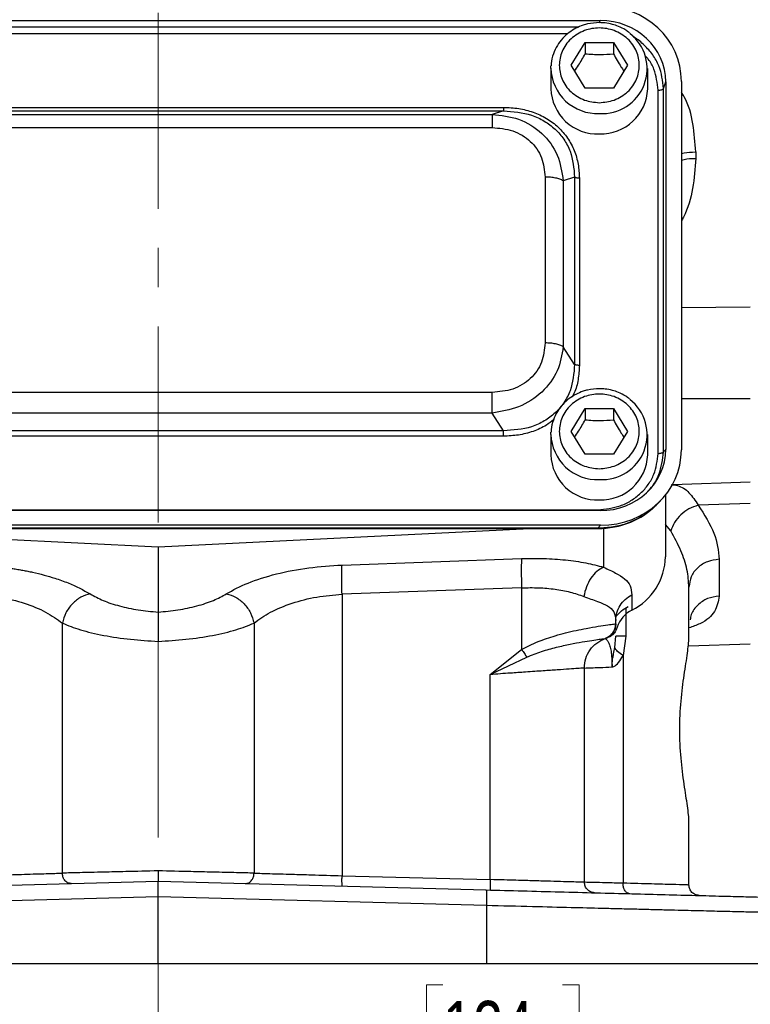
# Model space of a CAD drawing. Header units: inches. Extents: x 0.6 to 16.3, y 0.2 to 11.5.
# Tile 12 of 17: x 12.5 to 14.4, y 4.1 to 6.6. Entities that reach past the tile are written whole.
import ezdxf

# ---------------------------------------------------------------- set-up
doc = ezdxf.new("R2010")
doc.units = ezdxf.units.IN
doc.header["$MEASUREMENT"] = 0
doc.linetypes.add('CENTERX2', pattern=[0.8, 0.5, -0.1, 0.1, -0.1])
doc.styles.add('SLDTEXTSTYLE0', font='TXT', dxfattribs={"width": 0.75})
doc.dimstyles.new('SLDDIMSTYLE1', dxfattribs={"dimtxt": 0.137795, "dimasz": 0.14, "dimexe": 0, "dimexo": 0.0625, "dimgap": 0.034449, "dimtad": 0, "dimdec": 1, "dimlfac": 1.5, "dimrnd": 1e-09, "dimzin": 12, "dimdsep": 46, "dimtxsty": 'SLDTEXTSTYLE0', "dimblk1": 'CLOSED', "dimblk2": 'CLOSED', "dimsah": 1, "dimcen": 0.09, "dimadec": 0, "dimazin": 3, "dimtfac": 1, "dimtdec": 1, "dimtofl": 0, "dimtmove": 0, "dimatfit": 3, "dimldrblk": 'CLOSED', "dimfxl": 0, "dimfrac": 2, "dimtolj": 1, "dimtzin": 12, "dimarcsym": 0})

# ---------------------------------------------------------------- blocks, each defined once
blk = doc.blocks.new('_Closed')
at = {"color": 0, "linetype": 'ByBlock', "lineweight": -2}
for p, q in [((-1, 0.166667), (0, 0)), ((-1, 0.166667), (-1, -0.166667)), ((0, 0), (-1, -0.166667)), ((0, 0), (-1, 0))]:
    blk.add_line(p, q, dxfattribs=at)
blk = doc.blocks.new('_D_11')
at = {"color": 7, "linetype": 'Continuous', "lineweight": 0}
for p, q in [((11.2409, 4.1319), (11.2409, 3.8793)), ((14.4943, 4.1319), (14.4943, 3.8793)), ((13.5933, 4.1171), (13.5513, 4.1171)), ((13.5513, 4.1171), (13.5513, 3.8984)), ((13.8988, 4.1171), (13.9408, 4.1171)), ((13.9408, 4.1171), (13.9408, 3.8984)), ((11.2409, 3.9187), (13.4305, 3.9187)), ((14.4943, 3.9187), (14.0616, 3.9187)), ((13.5513, 3.8984), (13.5933, 3.8984)), ((13.9408, 3.8984), (13.8988, 3.8984))]:
    blk.add_line(p, q, dxfattribs=at)
at = {"color": 7, "linetype": 'Continuous', "lineweight": 18, "xscale": 0.14, "yscale": 0.14, "rotation": 180.0000000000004}
blk.add_blockref('_Closed', (11.2409, 3.9187, 0.2998), dxfattribs=at)
at = {"color": 7, "linetype": 'Continuous', "lineweight": 18, "xscale": 0.14, "yscale": 0.14}
blk.add_blockref('_Closed', (14.4943, 3.9187, 0.2998), dxfattribs=at)
at = {"color": 7, "linetype": 'Continuous', "lineweight": 18, "char_height": 0.1378, "attachment_point": 1, "style": 'SLDTEXTSTYLE0'}
for s, insert in [('124', (13.5933, 4.076)), ('4.9', (13.6188, 3.8699))]:
    blk.add_mtext(s, dxfattribs=dict(at, insert=insert))

msp = doc.modelspace()

# ---------------------------------------------------------------- linework, layer by layer
at = {"color": 7, "linetype": 'CENTERX2', "lineweight": 18}
for p, q in [((12.8676, 3.6962), (12.8676, 9.6889)), ((12.8676, 4.9928), (12.8676, 3.6962))]:
    msp.add_line(p, q, dxfattribs=at)
at = {"color": 7, "linetype": 'Continuous', "lineweight": 25}
for p, q in [((11.7403, 6.5762), (13.9942, 6.5762)), ((13.9203, 6.462), (13.9563, 6.5202)), ((13.9563, 6.5202), (14.0283, 6.5202)), ((13.9563, 6.5202), (13.9563, 6.4915)), ((14.0283, 6.5202), (14.0643, 6.462)), ((14.0283, 6.5202), (14.0283, 6.4915)), ((13.8689, 6.4543), (13.8691, 6.4603)), ((13.8689, 6.4543), (13.8689, 6.4022)), ((13.9563, 6.4038), (13.9203, 6.462)), ((14.0643, 6.462), (14.0283, 6.4038)), ((14.1156, 6.4022), (14.1156, 6.4543)), ((14.0283, 6.4038), (13.9563, 6.4038)), ((14.1559, 6.4029), (14.1617, 6.4199)), ((14.1617, 6.4199), (14.1617, 5.4826)), ((14.2016, 6.421), (14.2016, 5.4815)), ((14.1422, 5.4722), (14.1422, 6.3987)), ((14.1559, 5.4763), (14.1559, 6.4029)), ((11.9866, 6.3547), (13.7479, 6.3547)), ((11.9866, 6.3459), (13.7479, 6.3459)), ((12.0157, 6.3368), (13.7189, 6.3368)), ((13.7479, 6.3459), (13.7189, 6.3368)), ((12.0157, 6.3032), (13.7189, 6.3032)), ((14.2381, 6.241), (14.2381, 6.2247)), ((13.854, 6.1771), (13.854, 5.754)), ((13.9292, 6.1767), (13.9002, 6.1676)), ((13.9002, 6.1676), (13.9002, 5.7444)), ((13.9292, 6.1767), (13.9292, 5.6993)), ((13.9414, 6.1741), (13.9414, 5.6968)), ((13.9292, 5.6993), (13.9002, 5.7444)), ((13.7189, 5.6279), (12.0157, 5.6279)), ((13.7189, 5.5752), (12.0157, 5.5752)), ((13.7479, 5.53), (13.7189, 5.5752)), ((13.9203, 5.5284), (13.9563, 5.5866)), ((13.9563, 5.5866), (14.0283, 5.5866)), ((13.9563, 5.5866), (13.9563, 5.5579)), ((14.0283, 5.5866), (14.0643, 5.5284)), ((14.0283, 5.5866), (14.0283, 5.5579)), ((13.7479, 5.53), (11.9866, 5.53)), ((13.8689, 5.5207), (13.8691, 5.5267)), ((13.9563, 5.4702), (13.9203, 5.5284)), ((14.0643, 5.5284), (14.0283, 5.4702)), ((13.7479, 5.5162), (11.9866, 5.5162)), ((13.8689, 5.5207), (13.8689, 5.4687)), ((14.1156, 5.4687), (14.1156, 5.5207)), ((14.1559, 5.4763), (14.1617, 5.4826)), ((14.0283, 5.4702), (13.9563, 5.4702)), ((14.1789, 5.3929), (14.3773, 5.3999)), ((14.1452, 5.348), (14.1528, 5.3563)), ((14.1609, 5.3659), (14.1609, 5.2085)), ((13.9942, 5.3263), (11.7403, 5.3263)), ((11.746, 5.3287), (13.9885, 5.3287)), ((14.3773, 5.3447), (14.2446, 5.3401)), ((13.9954, 5.289), (11.7391, 5.289)), ((13.9885, 5.2814), (11.746, 5.2814)), ((11.746, 5.2804), (13.9885, 5.2804)), ((11.9204, 5.2804), (12.8676, 5.2341)), ((12.8676, 5.2341), (13.8148, 5.2804)), ((13.9954, 5.289), (13.9885, 5.2814)), ((12.8676, 5.2341), (12.8676, 5.0677)), ((13.3363, 5.1876), (13.7942, 5.2041)), ((14.2981, 5.2023), (14.2981, 5.1083)), ((13.7942, 5.1295), (13.3363, 5.113)), ((13.7942, 5.1295), (13.7942, 4.9718)), ((14.2209, 5.003), (14.2209, 5.131)), ((13.3363, 5.113), (13.3363, 4.3953)), ((14.0754, 5.1117), (14.0754, 5.0725)), ((12.6232, 4.4018), (12.6232, 5.0394)), ((13.112, 5.0394), (13.112, 4.4018)), ((14.0343, 5.038), (14.0342, 5.038)), ((14.0343, 5.038), (14.0343, 5.0464)), ((14.0343, 5.0357), (14.0343, 5.038)), ((14.0076, 5.0003), (14.0076, 5.0003)), ((14.0094, 5.0009), (14.0116, 5.0016)), ((14.0116, 5.0016), (14.0124, 5.0018)), ((14.0124, 5.0018), (14.0143, 5.0025)), ((14.0143, 5.0025), (14.0143, 5.0029)), ((14.0315, 4.977), (14.0343, 5.006)), ((14.06, 5.006), (14.0529, 4.9566)), ((14.2195, 4.9815), (14.3773, 4.987)), ((13.7142, 4.9083), (13.7942, 4.9718)), ((13.7142, 4.9083), (13.8074, 4.9527)), ((14.0529, 4.9566), (14.0529, 4.3761)), ((13.9543, 4.3784), (13.9543, 4.9249)), ((13.7142, 4.3854), (13.7142, 4.9083)), ((14.2209, 4.3714), (14.2209, 4.5328)), ((13.3363, 4.3953), (13.7142, 4.3854)), ((12.0317, 4.359), (12.8676, 4.3809)), ((12.8676, 4.3809), (13.7035, 4.359)), ((12.8676, 4.341), (12.0307, 4.319)), ((13.7046, 4.319), (12.8676, 4.341)), ((12.8676, 4.1712), (12.8676, 4.341)), ((13.7046, 4.319), (13.7046, 4.1712)), ((12.0307, 4.1712), (12.8676, 4.1712)), ((12.8676, 4.1712), (13.7046, 4.1712)), ((13.7046, 4.1712), (14.4943, 4.1712))]:
    msp.add_line(p, q, dxfattribs=at)
at = {"color": 8, "linetype": 'Continuous', "lineweight": 25}
for p, q in [((13.9393, 6.5592), (11.7954, 6.5592)), ((13.9924, 6.5706), (13.9942, 6.5762)), ((13.9117, 6.5422), (11.8193, 6.5422)), ((14.2016, 5.8442), (14.3773, 5.846)), ((14.2016, 5.6125), (14.3773, 5.6126)), ((13.9885, 5.2812), (13.9885, 5.2814)), ((14.003, 5.2819), (14.003, 5.182)), ((14.1747, 5.2744), (14.1609, 5.2908)), ((14.06, 5.078), (14.06, 5.006)), ((14.0377, 5.0289), (14.0373, 5.03))]:
    msp.add_line(p, q, dxfattribs=at)
at = {"color": 7, "linetype": 'Continuous', "lineweight": 25}
for centre, radius, start, end in [((13.9996, 6.4534), 0.1145, 266.3212, 51.9365), ((13.9872, 6.4053), 0.1183, 181.4731, 272.4617), ((13.9961, 6.4067), 0.1196, 268.1802, 357.885), ((13.9996, 5.5199), 0.1145, 266.3212, 51.9365), ((13.9872, 5.4717), 0.1183, 181.4731, 272.4617), ((13.9961, 5.4731), 0.1196, 268.1802, 357.885), ((14.0066, 5.2107), 0.1543, 296.448, 359.1655), ((14.1097, 5.0048), 0.0759, 116.9064, 161.5208)]:
    msp.add_arc(centre, radius, start, end, dxfattribs=at)
at = {"color": 8, "linetype": 'Continuous', "lineweight": 25}
for centre in [(13.9872, 6.4574), (13.9872, 5.5238)]:
    msp.add_arc(centre, 0.1183, 181.4731, 272.4617, dxfattribs=at)
at = {"color": 7, "linetype": 'Continuous', "lineweight": 25}
for centre, major_axis, start_param, end_param in [((13.989, 6.415), (0.2087, 0.0437), 6.091166, 7.631805), ((13.989, 6.415), (0.1694, 0.0355), 6.091166, 7.631805), ((13.989, 5.4875), (0.1694, -0.0355), 4.934566, 6.475204), ((13.989, 5.4875), (0.2087, -0.0437), 4.934566, 6.475204)]:
    msp.add_ellipse(centre, major_axis=major_axis, ratio=0.927683, start_param=start_param, end_param=end_param, dxfattribs=at)
for points, knots in [([(13.9923, 6.5709), (13.9823, 6.5703), (13.9682, 6.5694), (13.9485, 6.5636), (13.9323, 6.5568), (13.9147, 6.5457), (13.8984, 6.531), (13.8844, 6.5126), (13.8745, 6.4908), (13.8693, 6.4728), (13.8696, 6.4624), (13.8697, 6.4603)], [0, 0, 0, 0, 0.160749, 0.225165, 0.332202, 0.443861, 0.564372, 0.69151, 0.824935, 0.964909, 1, 1, 1, 1]), ([(13.9923, 6.3667), (13.9794, 6.368), (13.9597, 6.37), (13.936, 6.3819), (13.9196, 6.3941), (13.9064, 6.4094), (13.8941, 6.4316), (13.8878, 6.462), (13.8941, 6.4924), (13.9064, 6.5146), (13.9196, 6.5298), (13.936, 6.5422), (13.9597, 6.5537), (13.9923, 6.5595), (14.0248, 6.5537), (14.0486, 6.5422), (14.0649, 6.5298), (14.0782, 6.5146), (14.0905, 6.4924), (14.0967, 6.462), (14.0905, 6.4316), (14.0782, 6.4094), (14.0649, 6.3941), (14.0486, 6.3819), (14.0248, 6.37), (14.0051, 6.368), (13.9923, 6.3667)], [0, 0, 0, 0, 0.059864, 0.09209, 0.125, 0.15791, 0.190136, 0.25, 0.309864, 0.34209, 0.375, 0.40791, 0.440136, 0.5, 0.559864, 0.59209, 0.625, 0.65791, 0.690136, 0.75, 0.809864, 0.84209, 0.875, 0.90791, 0.940136, 1, 1, 1, 1]), ([(14.0693, 6.5446), (14.0661, 6.5472), (14.0576, 6.5541), (14.0426, 6.5611), (14.025, 6.5671), (14.0085, 6.5703), (13.9973, 6.5707), (13.9923, 6.5709)], [0, 0, 0, 0, 0.1484169, 0.3994778, 0.5951286, 0.8210798, 1, 1, 1, 1]), ([(13.9294, 6.4472), (13.9328, 6.4521), (13.9418, 6.4654), (13.9507, 6.4815), (13.9563, 6.4915)], [0, 0, 0, 0, 0.376375, 1, 1, 1, 1]), ([(13.9563, 6.4915), (13.9691, 6.4905), (13.9932, 6.4885), (14.0171, 6.4906), (14.0283, 6.4915)], [0, 0, 0, 0, 0.534747, 1, 1, 1, 1]), ([(14.0283, 6.4915), (14.0347, 6.4799), (14.0437, 6.4638), (14.0526, 6.4508), (14.0551, 6.4471)], [0, 0, 0, 0, 0.718831, 1, 1, 1, 1]), ([(13.7479, 6.3547), (13.761, 6.3542), (13.7867, 6.3531), (13.8239, 6.3434), (13.8583, 6.3277), (13.8883, 6.3052), (13.9124, 6.2771), (13.9294, 6.2449), (13.9396, 6.21), (13.9408, 6.1861), (13.9414, 6.1741)], [0, 0, 0, 0, 0.12774, 0.250585, 0.375538, 0.500007, 0.624475, 0.749429, 0.874849, 1, 1, 1, 1]), ([(13.7189, 6.3368), (13.742, 6.3343), (13.7887, 6.3293), (13.8486, 6.2914), (13.8899, 6.2348), (13.8968, 6.1898), (13.9002, 6.1676)], [0, 0, 0, 0, 0.247517, 0.5, 0.752483, 1, 1, 1, 1]), ([(13.7479, 6.3459), (13.7723, 6.344), (13.8089, 6.3412), (13.8525, 6.3207), (13.8807, 6.2999), (13.903, 6.2736), (13.9247, 6.2331), (13.9274, 6.1992), (13.9292, 6.1767)], [0, 0, 0, 0, 0.251011, 0.37739, 0.5, 0.622613, 0.748989, 1, 1, 1, 1]), ([(13.7189, 6.3032), (13.7368, 6.3017), (13.7639, 6.2995), (13.796, 6.2843), (13.817, 6.2687), (13.8337, 6.2491), (13.85, 6.2191), (13.8524, 6.1939), (13.854, 6.1771)], [0, 0, 0, 0, 0.250062, 0.37621, 0.5, 0.623853, 0.749938, 1, 1, 1, 1]), ([(13.854, 5.754), (13.8524, 5.7372), (13.85, 5.712), (13.8337, 5.682), (13.817, 5.6624), (13.796, 5.6468), (13.7639, 5.6316), (13.7368, 5.6294), (13.7189, 5.6279)], [0, 0, 0, 0, 0.250062, 0.37621, 0.5, 0.623853, 0.749938, 1, 1, 1, 1]), ([(13.9002, 5.7444), (13.8968, 5.7236), (13.8899, 5.6814), (13.8486, 5.6261), (13.7887, 5.5869), (13.742, 5.5791), (13.7189, 5.5752)], [0, 0, 0, 0, 0.247517, 0.5, 0.752483, 1, 1, 1, 1]), ([(13.9292, 5.6993), (13.9274, 5.6764), (13.9247, 5.6419), (13.903, 5.6011), (13.8807, 5.5747), (13.8525, 5.5539), (13.8089, 5.5338), (13.7723, 5.5316), (13.7479, 5.53)], [0, 0, 0, 0, 0.251011, 0.37739, 0.5, 0.622613, 0.748989, 1, 1, 1, 1]), ([(13.9923, 5.6373), (13.9823, 5.6367), (13.9682, 5.6358), (13.9485, 5.63), (13.9323, 5.6232), (13.9147, 5.6121), (13.8984, 5.5974), (13.8844, 5.579), (13.8745, 5.5572), (13.8693, 5.5392), (13.8696, 5.5288), (13.8697, 5.5267)], [0, 0, 0, 0, 0.160749, 0.225165, 0.332202, 0.443861, 0.564372, 0.69151, 0.824935, 0.964909, 1, 1, 1, 1]), ([(14.0693, 5.6111), (14.0661, 5.6136), (14.0576, 5.6205), (14.0426, 5.6276), (14.025, 5.6335), (14.0085, 5.6368), (13.9973, 5.6371), (13.9923, 5.6373)], [0, 0, 0, 0, 0.148417, 0.399478, 0.595129, 0.82108, 1, 1, 1, 1]), ([(13.9923, 5.4332), (13.9794, 5.4344), (13.9597, 5.4364), (13.936, 5.4483), (13.9196, 5.4606), (13.9064, 5.4758), (13.8941, 5.498), (13.8878, 5.5284), (13.8941, 5.5588), (13.9064, 5.581), (13.9196, 5.5962), (13.936, 5.6086), (13.9597, 5.6201), (13.9923, 5.6259), (14.0248, 5.6201), (14.0486, 5.6086), (14.0649, 5.5962), (14.0782, 5.581), (14.0905, 5.5588), (14.0967, 5.5284), (14.0905, 5.498), (14.0782, 5.4758), (14.0649, 5.4606), (14.0486, 5.4483), (14.0248, 5.4364), (14.0051, 5.4344), (13.9923, 5.4332)], [0, 0, 0, 0, 0.059864, 0.09209, 0.125, 0.15791, 0.190136, 0.25, 0.309864, 0.34209, 0.375, 0.40791, 0.440136, 0.5, 0.559864, 0.59209, 0.625, 0.65791, 0.690136, 0.75, 0.809864, 0.84209, 0.875, 0.90791, 0.940136, 1, 1, 1, 1]), ([(13.9294, 5.5136), (13.9328, 5.5186), (13.9418, 5.5318), (13.9507, 5.5479), (13.9563, 5.5579)], [0, 0, 0, 0, 0.376375, 1, 1, 1, 1]), ([(13.9563, 5.5579), (13.9691, 5.5569), (13.9932, 5.5549), (14.0171, 5.557), (14.0283, 5.5579)], [0, 0, 0, 0, 0.534747, 1, 1, 1, 1]), ([(14.0283, 5.5579), (14.0347, 5.5464), (14.0437, 5.5303), (14.0526, 5.5172), (14.0551, 5.5135)], [0, 0, 0, 0, 0.718831, 1, 1, 1, 1]), ([(13.9885, 5.3287), (14.008, 5.3306), (14.0378, 5.3335), (14.0737, 5.3513), (14.0982, 5.3697), (14.118, 5.3926), (14.137, 5.4261), (14.1401, 5.454), (14.1422, 5.4722)], [0, 0, 0, 0, 0.240853, 0.369278, 0.5, 0.630722, 0.759147, 1, 1, 1, 1]), ([(13.9885, 5.2805), (14.0027, 5.2813), (14.0316, 5.2829), (14.0737, 5.2961), (14.1133, 5.3172), (14.1346, 5.3378), (14.1453, 5.3482)], [0, 0, 0, 0, 0.240515, 0.489269, 0.743239, 1, 1, 1, 1]), ([(14.1411, 5.3448), (14.1388, 5.3421), (14.1279, 5.3291), (14.1022, 5.3113), (14.0663, 5.2937), (14.0277, 5.2831), (14.0018, 5.282), (13.9885, 5.2814)], [0, 0, 0, 0, 0.064698, 0.305184, 0.549257, 0.769699, 1, 1, 1, 1]), ([(14.2446, 5.3401), (14.2365, 5.3374), (14.2204, 5.3321), (14.1993, 5.3162), (14.1827, 5.2965), (14.1774, 5.2817), (14.1747, 5.2744)], [0, 0, 0, 0, 0.249997, 0.499993, 0.749996, 1, 1, 1, 1]), ([(14.2446, 5.3401), (14.26, 5.3159), (14.2907, 5.2677), (14.2957, 5.2241), (14.2981, 5.2023)], [0, 0, 0, 0, 0.5007518, 1, 1, 1, 1]), ([(14.2209, 5.131), (14.2199, 5.1459), (14.2177, 5.1756), (14.2019, 5.224), (14.1839, 5.2575), (14.1747, 5.2744)], [0, 0, 0, 0, 0.329707, 0.661662, 1, 1, 1, 1]), ([(13.7942, 5.2041), (13.8133, 5.2044), (13.8517, 5.205), (13.9071, 5.201), (13.959, 5.1937), (13.9883, 5.1859), (14.003, 5.182)], [0, 0, 0, 0, 0.246357, 0.496982, 0.74919, 1, 1, 1, 1]), ([(12.3989, 5.1876), (12.4084, 5.1872), (12.4273, 5.1863), (12.4557, 5.1838), (12.4789, 5.1811), (12.4968, 5.1785), (12.5098, 5.1764), (12.5225, 5.1742), (12.5351, 5.1718), (12.5533, 5.1679), (12.5768, 5.1622), (12.6013, 5.1551), (12.6215, 5.1482), (12.6549, 5.1358), (12.6766, 5.1237), (12.6941, 5.114)], [0, 0, 0, 0, 0.080186, 0.160744, 0.241516, 0.279719, 0.317863, 0.356017, 0.394246, 0.432618, 0.525785, 0.61983, 0.682635, 0.745697, 1, 1, 1, 1]), ([(13.0412, 5.114), (13.0585, 5.1236), (13.0934, 5.1429), (13.1668, 5.1656), (13.2496, 5.182), (13.3079, 5.1857), (13.3363, 5.1876)], [0, 0, 0, 0, 0.251919, 0.508037, 0.759698, 1, 1, 1, 1]), ([(14.003, 5.182), (13.9972, 5.1788), (13.9855, 5.1724), (13.9703, 5.1544), (13.9585, 5.1322), (13.9547, 5.1157), (13.9529, 5.1074)], [0, 0, 0, 0, 0.250006, 0.499998, 0.750005, 1, 1, 1, 1]), ([(14.003, 5.182), (14.0139, 5.177), (14.0363, 5.1666), (14.0585, 5.1526), (14.0729, 5.1353), (14.0745, 5.1197), (14.0754, 5.1117)], [0, 0, 0, 0, 0.231639, 0.476918, 0.734744, 1, 1, 1, 1]), ([(13.7942, 5.1295), (13.8088, 5.1298), (13.838, 5.1304), (13.8798, 5.1264), (13.9193, 5.1191), (13.9415, 5.1114), (13.9529, 5.1074)], [0, 0, 0, 0, 0.2463996, 0.4948313, 0.7420557, 1, 1, 1, 1]), ([(12.3989, 5.113), (12.4206, 5.1111), (12.4652, 5.1073), (12.5278, 5.091), (12.5835, 5.0683), (12.6098, 5.0491), (12.6232, 5.0394)], [0, 0, 0, 0, 0.237644, 0.48658, 0.739641, 1, 1, 1, 1]), ([(12.6941, 5.114), (12.686, 5.1117), (12.6698, 5.1071), (12.648, 5.0894), (12.6308, 5.0662), (12.6258, 5.0483), (12.6232, 5.0394)], [0, 0, 0, 0, 0.249994, 0.499977, 0.749985, 1, 1, 1, 1]), ([(12.6941, 5.114), (12.7045, 5.1082), (12.7252, 5.0967), (12.7678, 5.0828), (12.8158, 5.0724), (12.8504, 5.0692), (12.8676, 5.0677)], [0, 0, 0, 0, 0.2559, 0.507701, 0.75543, 1, 1, 1, 1]), ([(12.8676, 5.0677), (12.8845, 5.0692), (12.9191, 5.0723), (12.9674, 5.0828), (13.0102, 5.0967), (13.0309, 5.1083), (13.0412, 5.114)], [0, 0, 0, 0, 0.240965, 0.492289, 0.747829, 1, 1, 1, 1]), ([(13.0412, 5.114), (13.0493, 5.1117), (13.0654, 5.1071), (13.0872, 5.0894), (13.1044, 5.0662), (13.1095, 5.0483), (13.112, 5.0394)], [0, 0, 0, 0, 0.249994, 0.499976, 0.749984, 1, 1, 1, 1]), ([(13.112, 5.0394), (13.1251, 5.049), (13.1514, 5.0681), (13.2071, 5.0909), (13.2701, 5.1074), (13.3147, 5.1112), (13.3363, 5.113)], [0, 0, 0, 0, 0.25601, 0.513417, 0.763374, 1, 1, 1, 1]), ([(13.9529, 5.1074), (13.965, 5.103), (13.9893, 5.0942), (14.015, 5.0838), (14.0315, 5.0695), (14.0333, 5.0542), (14.0343, 5.0464)], [0, 0, 0, 0, 0.247971, 0.49533, 0.745303, 1, 1, 1, 1]), ([(12.8676, 5.0677), (12.8676, 5.0654), (12.8676, 5.0587), (12.8676, 5.0407), (12.8676, 5.0164), (12.8676, 5.0003), (12.8676, 4.9928)], [0, 0, 0, 0, 0.172962, 0.499333, 0.767222, 1, 1, 1, 1]), ([(12.6232, 5.0394), (12.6377, 5.0336), (12.6669, 5.0218), (12.7274, 5.0077), (12.7955, 4.9972), (12.8439, 4.9943), (12.8676, 4.9928)], [0, 0, 0, 0, 0.249403, 0.504238, 0.757139, 1, 1, 1, 1]), ([(12.8676, 4.9928), (12.8913, 4.9943), (12.9397, 4.9972), (13.0078, 5.0077), (13.0683, 5.0218), (13.0975, 5.0336), (13.112, 5.0394)], [0, 0, 0, 0, 0.242859, 0.495762, 0.750597, 1, 1, 1, 1]), ([(13.7942, 4.9718), (13.8007, 4.9754), (13.8145, 4.9831), (13.8359, 4.9923), (13.858, 5.0005), (13.8817, 5.008), (13.9072, 5.0149), (13.934, 5.0211), (13.9626, 5.0268), (13.9911, 5.0317), (14.0146, 5.0352), (14.0304, 5.0374), (14.0329, 5.0378), (14.0342, 5.038)], [0, 0, 0, 0, 0.05804, 0.121656, 0.181764, 0.245538, 0.323978, 0.407603, 0.496572, 0.617574, 0.748497, 0.871284, 1, 1, 1, 1]), ([(14.0076, 5.0003), (14.0118, 5.0023), (14.0201, 5.0062), (14.0285, 5.0163), (14.0334, 5.0272), (14.0339, 5.0344), (14.0342, 5.038)], [0, 0, 0, 0, 0.2797701, 0.5595366, 0.779763, 1, 1, 1, 1]), ([(14.0377, 5.0289), (14.0369, 5.0261), (14.0352, 5.0205), (14.0302, 5.013), (14.0232, 5.0065), (14.0173, 5.0038), (14.0143, 5.0025)], [0, 0, 0, 0, 0.25192, 0.503164, 0.752496, 1, 1, 1, 1]), ([(14.0316, 5.0234), (14.0317, 5.0236), (14.0325, 5.0255), (14.0335, 5.0288), (14.0338, 5.0316), (14.0339, 5.0329)], [0, 0, 0, 0, 0.055567, 0.568, 1, 1, 1, 1]), ([(13.8074, 4.9527), (13.8201, 4.9578), (13.8457, 4.9681), (13.8835, 4.9782), (13.9186, 4.9861), (13.9492, 4.9917), (13.9743, 4.9956), (13.9929, 4.9983), (14.0049, 4.9998), (14.0067, 5.0001), (14.0076, 5.0003)], [0, 0, 0, 0, 0.122415, 0.247577, 0.37369, 0.499666, 0.625316, 0.750635, 0.875305, 1, 1, 1, 1]), ([(14.0076, 5.0003), (14.0081, 5), (14.0091, 4.9995), (14.0147, 4.9937), (14.0192, 4.9821), (14.0222, 4.9691), (14.0239, 4.9534), (14.0246, 4.9389), (14.0247, 4.9313), (14.0247, 4.9276)], [0, 0, 0, 0, 0.283842, 0.551774, 0.675697, 0.791595, 0.898594, 0.949597, 1, 1, 1, 1]), ([(14.0143, 5.0029), (14.0143, 5.0029), (14.0142, 5.003), (14.0141, 5.0031), (14.014, 5.0032), (14.014, 5.0032), (14.014, 5.0032)], [0, 0, 0, 0, 0.244504, 0.499952, 0.75497, 1, 1, 1, 1]), ([(14.2209, 4.5328), (14.2209, 4.5328), (14.2209, 4.5433), (14.2178, 4.5706), (14.2085, 4.6268), (14.1998, 4.6942), (14.1962, 4.7679), (14.1998, 4.8417), (14.2084, 4.9088), (14.2182, 4.9661), (14.22, 4.9907), (14.2209, 5.003)], [0, 0, 0, 0, 0.000001, 0.126038, 0.251233, 0.375846, 0.499996, 0.624157, 0.748767, 0.873963, 1, 1, 1, 1]), ([(14.0247, 4.9276), (14.0247, 4.9275), (14.0247, 4.9275), (14.0247, 4.9275), (14.0247, 4.9275), (14.0247, 4.9275), (14.0247, 4.9275), (14.0247, 4.9275), (14.0247, 4.9275), (14.0247, 4.9275), (14.0247, 4.9275), (14.0247, 4.9276), (14.0247, 4.9278), (14.0247, 4.9285), (14.0247, 4.9293), (14.0247, 4.93), (14.0247, 4.9303), (14.0247, 4.9306), (14.0247, 4.9314), (14.0247, 4.9325), (14.0248, 4.9342), (14.025, 4.9366), (14.0253, 4.9401), (14.0258, 4.9451), (14.027, 4.9524), (14.029, 4.9634), (14.0306, 4.9718), (14.0315, 4.977)], [0, 0, 0, 0, 0.000387, 0.000578, 0.000598, 0.000604, 0.00061, 0.000616, 0.000623, 0.000645, 0.000834, 0.001712, 0.0032, 0.013797, 0.042063, 0.050351, 0.053046, 0.057814, 0.07301, 0.095051, 0.126704, 0.171959, 0.236771, 0.330288, 0.467535, 0.67471, 1, 1, 1, 1]), ([(14.0529, 4.9566), (14.0477, 4.9603), (14.0374, 4.9676), (14.0335, 4.9739), (14.0315, 4.977)], [0, 0, 0, 0, 0.499995, 1, 1, 1, 1]), ([(14.0247, 4.9276), (14.0262, 4.928), (14.032, 4.9296), (14.0424, 4.939), (14.0492, 4.9504), (14.0529, 4.9566)], [0, 0, 0, 0, 0.139884, 0.52827, 1, 1, 1, 1]), ([(13.9543, 4.9249), (13.9535, 4.9248), (13.9518, 4.9247), (13.9383, 4.9237), (13.9165, 4.9223), (13.8914, 4.9205), (13.8679, 4.9189), (13.8489, 4.9176), (13.8274, 4.9161), (13.7998, 4.9142), (13.7623, 4.9116), (13.7315, 4.9095), (13.7142, 4.9083)], [0, 0, 0, 0, 0.1200646, 0.2433214, 0.3697878, 0.49948, 0.5598386, 0.6232342, 0.6896676, 0.7591393, 0.8642527, 1, 1, 1, 1]), ([(13.9543, 4.9249), (13.9551, 4.9249), (13.9568, 4.925), (13.9705, 4.9255), (13.9922, 4.9263), (14.0138, 4.9271), (14.0247, 4.9276)], [0, 0, 0, 0, 0.241763, 0.489012, 0.741755, 1, 1, 1, 1]), ([(12.3989, 4.3953), (12.4218, 4.3959), (12.4659, 4.3972), (12.529, 4.399), (12.5836, 4.4006), (12.6104, 4.4014), (12.6232, 4.4018)], [0, 0, 0, 0, 0.260509, 0.502439, 0.76073, 1, 1, 1, 1]), ([(12.8676, 4.4076), (12.8396, 4.4069), (12.7913, 4.4058), (12.7235, 4.4042), (12.6666, 4.4028), (12.6372, 4.4021), (12.6232, 4.4018)], [0, 0, 0, 0, 0.290776, 0.49998, 0.761252, 1, 1, 1, 1]), ([(12.6461, 4.3751), (12.6428, 4.3755), (12.6362, 4.3764), (12.6286, 4.3835), (12.6241, 4.3924), (12.6235, 4.3987), (12.6232, 4.4018)], [0, 0, 0, 0, 0.279601, 0.55921, 0.779581, 1, 1, 1, 1]), ([(13.112, 4.4018), (13.098, 4.4021), (13.0686, 4.4028), (13.0118, 4.4042), (12.9439, 4.4058), (12.8957, 4.4069), (12.8676, 4.4076)], [0, 0, 0, 0, 0.238746, 0.50002, 0.709221, 1, 1, 1, 1]), ([(12.8676, 4.4076), (12.8676, 4.4053), (12.8676, 4.401), (12.8676, 4.3951), (12.8676, 4.3902), (12.8676, 4.3854), (12.8676, 4.3816), (12.8676, 4.3811), (12.8676, 4.3809)], [0, 0, 0, 0, 0.160812, 0.311465, 0.451973, 0.582255, 0.811305, 1, 1, 1, 1]), ([(13.0891, 4.3751), (13.0924, 4.3755), (13.099, 4.3764), (13.1066, 4.3835), (13.1111, 4.3924), (13.1117, 4.3987), (13.112, 4.4018)], [0, 0, 0, 0, 0.279616, 0.55921, 0.779619, 1, 1, 1, 1]), ([(13.112, 4.4018), (13.1248, 4.4014), (13.1516, 4.4006), (13.2033, 4.3991), (13.2658, 4.3973), (13.3098, 4.396), (13.3363, 4.3953)], [0, 0, 0, 0, 0.23784, 0.500044, 0.698604, 1, 1, 1, 1]), ([(12.8676, 4.341), (12.8676, 4.3462), (12.8676, 4.3567), (12.8676, 4.3697), (12.8676, 4.377), (12.8676, 4.3804), (12.8676, 4.3807), (12.8676, 4.3809)], [0, 0, 0, 0, 0.250714, 0.499136, 0.734643, 0.863714, 1, 1, 1, 1]), ([(13.9543, 4.3784), (13.9535, 4.3785), (13.9518, 4.3785), (13.9383, 4.3789), (13.9165, 4.3795), (13.8864, 4.3804), (13.8486, 4.3815), (13.8122, 4.3825), (13.7783, 4.3835), (13.7484, 4.3844), (13.7262, 4.385), (13.7142, 4.3854)], [0, 0, 0, 0, 0.120191, 0.243561, 0.370113, 0.499848, 0.623463, 0.75913, 0.825792, 0.906085, 1, 1, 1, 1]), ([(14.0529, 4.3761), (14.0376, 4.3764), (14.0075, 4.3772), (13.977, 4.3779), (13.9577, 4.3783), (13.9554, 4.3784), (13.9543, 4.3784)], [0, 0, 0, 0, 0.261981, 0.515974, 0.761979, 1, 1, 1, 1]), ([(14.0699, 4.3494), (14.0673, 4.35), (14.0622, 4.3511), (14.0566, 4.3582), (14.0533, 4.367), (14.053, 4.373), (14.0529, 4.3761)], [0, 0, 0, 0, 0.27962, 0.559248, 0.779602, 1, 1, 1, 1]), ([(14.2209, 4.3714), (14.2188, 4.3715), (14.2146, 4.3716), (14.1804, 4.3726), (14.1282, 4.374), (14.0784, 4.3754), (14.0529, 4.3761)], [0, 0, 0, 0, 0.2481, 0.499972, 0.743513, 1, 1, 1, 1]), ([(13.7035, 4.359), (13.7347, 4.3582), (13.7981, 4.3565), (13.8923, 4.3541), (13.9859, 4.3516), (14.0766, 4.3493), (14.1619, 4.347), (14.2391, 4.345), (14.3062, 4.3432), (14.3618, 4.3418), (14.4045, 4.3407), (14.4341, 4.3399), (14.4521, 4.3394), (14.4542, 4.3394), (14.4553, 4.3393)], [0, 0, 0, 0, 0.0780321, 0.1583142, 0.2407101, 0.326281, 0.4127917, 0.5000535, 0.5873012, 0.6738003, 0.7593637, 0.8417273, 0.9219894, 1, 1, 1, 1]), ([(14.4943, 4.2993), (14.4931, 4.2994), (14.4907, 4.2994), (14.4713, 4.2999), (14.4425, 4.3007), (14.4066, 4.3016), (14.367, 4.3025), (14.3201, 4.3037), (14.275, 4.3048), (14.2349, 4.3058), (14.2019, 4.3066), (14.1664, 4.3075), (14.1283, 4.3085), (14.0877, 4.3095), (14.0445, 4.3106), (13.9892, 4.3119), (13.9155, 4.3138), (13.8172, 4.3162), (13.744, 4.3181), (13.7046, 4.319)], [0, 0, 0, 0, 0.079768, 0.160951, 0.243549, 0.306446, 0.370139, 0.43463, 0.49992, 0.534019, 0.569107, 0.605181, 0.642244, 0.680293, 0.719331, 0.759355, 0.825954, 0.906172, 1, 1, 1, 1])]:
    msp.add_open_spline(points, degree=3, knots=knots, dxfattribs=at)
at = {"color": 8, "linetype": 'Continuous', "lineweight": 25}
for points, knots in [([(14.1559, 6.4029), (14.1537, 6.4225), (14.1502, 6.4529), (14.1294, 6.4894), (14.1076, 6.5135), (14.0906, 6.5284), (14.0802, 6.5334), (14.0799, 6.5336)], [0, 0, 0, 0, 0.3802616, 0.586677, 0.7899091, 0.9931475, 1, 1, 1, 1]), ([(14.1422, 6.3987), (14.14, 6.4168), (14.1367, 6.4445), (14.1217, 6.473), (14.1127, 6.483), (14.1103, 6.4856)], [0, 0, 0, 0, 0.5799974, 0.8892566, 1, 1, 1, 1]), ([(14.2381, 6.241), (14.2365, 6.2648), (14.2332, 6.3123), (14.2197, 6.3647), (14.2039, 6.3891), (14.2016, 6.3926)], [0, 0, 0, 0, 0.460326, 0.921518, 1, 1, 1, 1]), ([(14.2016, 6.2367), (14.2038, 6.2373), (14.2142, 6.2403), (14.2276, 6.2407), (14.2381, 6.241)], [0, 0, 0, 0, 0.213793, 1, 1, 1, 1]), ([(14.2381, 6.2247), (14.2365, 6.199), (14.2331, 6.1474), (14.217, 6.0941), (14.2034, 6.0679), (14.2016, 6.0644)], [0, 0, 0, 0, 0.463356, 0.929025, 1, 1, 1, 1]), ([(14.2016, 6.2203), (14.2038, 6.2209), (14.2142, 6.2239), (14.2276, 6.2243), (14.2381, 6.2247)], [0, 0, 0, 0, 0.213793, 1, 1, 1, 1]), ([(13.9414, 5.6968), (13.9407, 5.6846), (13.9393, 5.6608), (13.9325, 5.6335), (13.9249, 5.6199), (13.9231, 5.6168)], [0, 0, 0, 0, 0.443038, 0.869097, 1, 1, 1, 1]), ([(13.8753, 5.5576), (13.8695, 5.553), (13.8541, 5.5406), (13.8235, 5.5275), (13.7864, 5.5178), (13.7608, 5.5167), (13.7479, 5.5162)], [0, 0, 0, 0, 0.164834, 0.442731, 0.721665, 1, 1, 1, 1]), ([(14.1155, 5.375), (14.1199, 5.3798), (14.1319, 5.3927), (14.15, 5.426), (14.1536, 5.4565), (14.1559, 5.4763)], [0, 0, 0, 0, 0.172998, 0.463963, 1, 1, 1, 1]), ([(14.1756, 5.3928), (14.181, 5.3921), (14.1984, 5.3899), (14.2223, 5.3743), (14.2371, 5.3516), (14.2446, 5.3401)], [0, 0, 0, 0, 0.178996, 0.584143, 1, 1, 1, 1]), ([(14.2981, 5.1083), (14.2955, 5.0949), (14.2903, 5.0681), (14.2616, 5.0417), (14.2305, 5.0306), (14.2209, 5.0272)], [0, 0, 0, 0, 0.408352, 0.817157, 1, 1, 1, 1]), ([(14.2981, 5.1083), (14.2879, 5.1069), (14.2675, 5.1041), (14.2424, 5.0865), (14.2268, 5.0667), (14.2247, 5.0526), (14.224, 5.0481)], [0, 0, 0, 0, 0.288096, 0.576192, 0.864288, 1, 1, 1, 1])]:
    msp.add_open_spline(points, degree=3, knots=knots, dxfattribs=at)
at = {"color": 7, "linetype": 'Continuous', "lineweight": 25}
for points in [[(14.1422, 6.3987), (14.1438, 6.3988), (14.147, 6.3989), (14.1513, 6.3998), (14.1546, 6.4012), (14.1555, 6.4023), (14.1559, 6.4029)], [(13.7479, 6.3547), (13.7479, 6.3536), (13.7479, 6.3514), (13.7479, 6.3487), (13.7479, 6.3467), (13.7479, 6.3462), (13.7479, 6.3459)], [(13.7189, 6.3368), (13.7189, 6.3357), (13.7189, 6.3336), (13.7189, 6.326), (13.7189, 6.3159), (13.7189, 6.3075), (13.7189, 6.3032)], [(13.9002, 6.1676), (13.8975, 6.1689), (13.8923, 6.1717), (13.8809, 6.1747), (13.868, 6.1767), (13.8586, 6.177), (13.854, 6.1771)], [(13.9414, 6.1741), (13.9401, 6.1742), (13.9377, 6.1742), (13.9343, 6.1748), (13.9313, 6.1756), (13.9299, 6.1763), (13.9292, 6.1767)], [(13.9002, 5.7444), (13.8975, 5.7458), (13.8923, 5.7486), (13.8809, 5.7516), (13.868, 5.7536), (13.8586, 5.7539), (13.854, 5.754)], [(13.9414, 5.6968), (13.9401, 5.6968), (13.9377, 5.6969), (13.9343, 5.6974), (13.9313, 5.6982), (13.9299, 5.6989), (13.9292, 5.6993)], [(13.7189, 5.5752), (13.7189, 5.579), (13.7189, 5.5867), (13.7189, 5.6003), (13.7189, 5.6145), (13.7189, 5.6234), (13.7189, 5.6279)], [(13.7479, 5.5162), (13.7479, 5.5174), (13.7479, 5.5197), (13.7479, 5.5234), (13.7479, 5.527), (13.7479, 5.529), (13.7479, 5.53)], [(14.1422, 5.4722), (14.1438, 5.4722), (14.147, 5.4723), (14.1513, 5.4733), (14.1546, 5.4746), (14.1555, 5.4757), (14.1559, 5.4763)], [(13.7942, 5.2041), (13.7939, 5.2005), (13.7934, 5.1935), (13.7932, 5.1753), (13.7934, 5.1535), (13.7939, 5.1375), (13.7942, 5.1295)], [(14.2981, 5.2023), (14.2879, 5.2009), (14.2675, 5.1982), (14.2421, 5.1817), (14.2244, 5.1584), (14.2221, 5.1402), (14.2209, 5.131)], [(13.3363, 5.113), (13.3361, 5.121), (13.3356, 5.137), (13.3354, 5.1588), (13.3356, 5.177), (13.3361, 5.184), (13.3363, 5.1876)], [(14.0343, 5.0464), (14.0348, 5.0531), (14.0359, 5.0663), (14.0446, 5.0847), (14.0576, 5.1007), (14.0694, 5.108), (14.0754, 5.1117)], [(14.035, 5.057), (14.0394, 5.0618), (14.0482, 5.0716), (14.0598, 5.0783), (14.0656, 5.0817)], [(14.0343, 5.038), (14.0339, 5.0339), (14.0332, 5.0257), (14.0274, 5.0146), (14.0189, 5.0054), (14.0114, 5.002), (14.0076, 5.0003)], [(13.9543, 4.9249), (13.955, 4.9331), (13.9565, 4.9495), (13.968, 4.9717), (13.9851, 4.99), (14.0001, 4.9969), (14.0076, 5.0003)], [(14.06, 5.006), (14.0562, 5.006), (14.0485, 5.006), (14.0405, 5.006), (14.0353, 5.006), (14.0346, 5.006), (14.0343, 5.006)], [(13.7942, 4.9718), (13.7966, 4.9683), (13.8015, 4.9615), (13.8054, 4.9556), (13.8074, 4.9527)], [(13.337, 4.3686), (13.3369, 4.369), (13.3365, 4.3698), (13.3362, 4.376), (13.3361, 4.3848), (13.3363, 4.3918), (13.3363, 4.3953)], [(13.7142, 4.3854), (13.7141, 4.3819), (13.714, 4.3749), (13.7141, 4.3661), (13.7144, 4.3599), (13.7147, 4.3591), (13.7149, 4.3587)], [(13.9802, 4.3518), (13.9768, 4.3523), (13.97, 4.3532), (13.9614, 4.3594), (13.9554, 4.3681), (13.9547, 4.375), (13.9543, 4.3784)], [(14.2469, 4.3448), (14.2435, 4.3453), (14.2366, 4.3462), (14.2281, 4.3524), (14.2221, 4.3611), (14.2213, 4.368), (14.2209, 4.3714)], [(13.7035, 4.359), (13.7038, 4.3584), (13.7043, 4.3572), (13.7047, 4.348), (13.7049, 4.3347), (13.7047, 4.3243), (13.7046, 4.319)]]:
    msp.add_open_spline(points, degree=3, dxfattribs=at)

# ---------------------------------------------------------------- dimensions: what is measured, and where the dimension line sits
at = {"color": 7, "linetype": 'Continuous', "lineweight": 18}
dim = msp.add_linear_dim(base=(14.4943, 3.9187), p1=(11.2409, 4.1712), p2=(14.4943, 4.1712), dimstyle='SLDDIMSTYLE1', dxfattribs=at)
dim.commit()
dim.dimension.update_dxf_attribs({"geometry": '_D_11', "text_midpoint": (13.746, 3.9187), "dimtype": 160})

doc.saveas('drawing.dxf')
